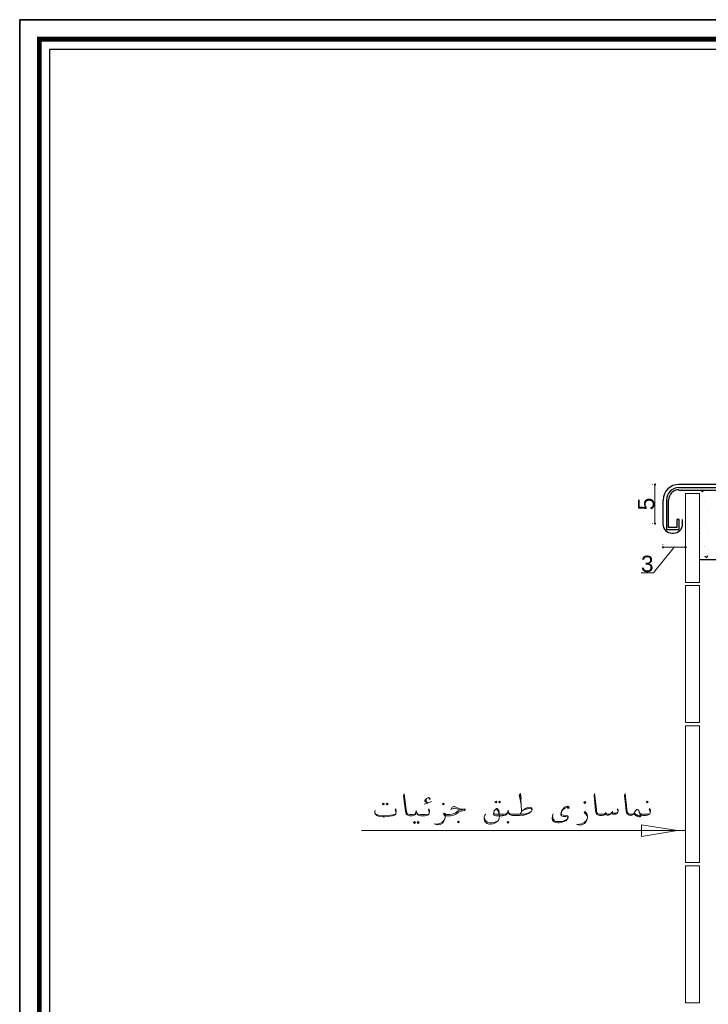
# Model space of a CAD drawing. Header units: metres. Extents: x -18 to 342, y 4 to 63.
# Tile 107 of 173: x 168 to 187, y 36 to 63. Entities that reach past the tile are written whole.
import ezdxf

# ---------------------------------------------------------------- set-up
doc = ezdxf.new("R2010")
doc.units = ezdxf.units.M
doc.header["$MEASUREMENT"] = 0
for name, color, linetype in [('PDF2_2', 7, 'Continuous'), ('PDF2_dim', 7, 'Continuous'), ('PDF2_Hatch malat +', 7, 'Continuous'), ('PDF2_KADR', 7, 'Continuous'), ('PDF2_kaff', 7, 'Continuous'), ('PDF2_text', 7, 'Continuous'), ('PDF2_textt', 7, 'Continuous'), ('PDF2_wall', 7, 'Continuous')]:
    doc.layers.add(name, color=color, linetype=linetype)
doc.styles.add('PDF Arial', font='arial.ttf')

msp = doc.modelspace()

# ---------------------------------------------------------------- linework, layer by layer
at = {"layer": 'PDF2_2', "lineweight": 18}
msp.add_lwpolyline([(185.298, 40.997), (185.298, 41.315), (186.281, 41.161)], close=True, dxfattribs=at)
msp.add_lwpolyline([(186.281, 41.161), (186.502, 41.161), (185.298, 41.161)], dxfattribs=at)
at = {"layer": 'PDF2_dim', "lineweight": 20}
for points in [[(185.597, 50.686), (185.606, 50.686)], [(185.664, 49.636), (185.664, 49.665), (185.664, 50.618), (185.664, 50.657)], [(185.597, 49.607), (185.606, 49.607)], [(186.194, 48.962), (185.626, 48.249), (185.288, 48.249)], [(185.886, 49.029), (185.886, 49.02)], [(185.915, 48.962), (185.943, 48.962), (186.444, 48.962), (186.473, 48.962)], [(186.502, 49.029), (186.502, 49.02)], [(186.059, 41.161), (177.593, 41.161)]]:
    msp.add_lwpolyline(points, dxfattribs=at)
at = {"layer": 'PDF2_dim', "transparency": 33554559}
for points in [[(185.645, 50.705), (185.664, 50.686), (185.635, 50.686)], [(185.664, 50.686), (185.635, 50.686), (185.645, 50.657)], [(185.664, 50.715), (185.645, 50.705), (185.664, 50.686)], [(185.645, 50.657), (185.664, 50.657), (185.664, 50.686)], [(185.693, 50.705), (185.664, 50.686), (185.664, 50.715)], [(185.693, 50.686), (185.693, 50.705), (185.664, 50.686)], [(185.664, 50.657), (185.664, 50.686), (185.693, 50.657)], [(185.664, 50.686), (185.693, 50.657), (185.693, 50.686)], [(185.664, 49.607), (185.645, 49.626), (185.635, 49.607)], [(185.635, 49.607), (185.645, 49.588), (185.664, 49.607)], [(185.664, 49.636), (185.664, 49.607), (185.645, 49.626)], [(185.645, 49.588), (185.664, 49.607), (185.664, 49.578)], [(185.693, 49.626), (185.664, 49.636), (185.664, 49.607)], [(185.664, 49.607), (185.693, 49.607), (185.693, 49.626)], [(185.664, 49.578), (185.693, 49.588), (185.664, 49.607)], [(185.693, 49.588), (185.664, 49.607), (185.693, 49.607)], [(185.866, 48.981), (185.886, 48.962), (185.857, 48.962)], [(185.857, 48.962), (185.866, 48.933), (185.886, 48.962)], [(185.886, 48.991), (185.866, 48.981), (185.886, 48.962)], [(185.866, 48.933), (185.886, 48.962), (185.886, 48.923)], [(185.886, 48.962), (185.905, 48.981), (185.886, 48.991)], [(185.915, 48.962), (185.886, 48.962), (185.905, 48.981)], [(185.886, 48.962), (185.886, 48.923), (185.905, 48.933)], [(185.905, 48.933), (185.915, 48.962), (185.886, 48.962)], [(186.483, 48.981), (186.473, 48.962), (186.502, 48.962)], [(186.473, 48.962), (186.502, 48.962), (186.483, 48.933)], [(186.502, 48.962), (186.502, 48.991), (186.483, 48.981)], [(186.502, 48.962), (186.483, 48.933), (186.502, 48.923)], [(186.531, 48.981), (186.502, 48.962), (186.502, 48.991)], [(186.541, 48.962), (186.531, 48.981), (186.502, 48.962)], [(186.502, 48.923), (186.531, 48.933), (186.502, 48.962)], [(186.531, 48.933), (186.502, 48.962), (186.541, 48.962)]]:
    msp.add_solid(points, dxfattribs=at)
at = {"layer": 'PDF2_Hatch malat +', "lineweight": 18}
for points in [[(187.003, 50.532), (186.984, 50.484), (186.935, 50.512), (186.974, 50.532)], [(186.974, 50.358), (186.974, 50.358)], [(187.022, 50.214), (187.022, 50.214)], [(187.099, 49.973), (187.099, 49.973)], [(186.945, 49.684), (186.945, 49.684)], [(186.907, 49.472), (186.907, 49.472)], [(186.926, 49.328), (186.926, 49.328)], [(187.061, 49.559), (187.061, 49.559)], [(187.109, 49.337), (187.109, 49.337)], [(186.887, 49.28), (186.887, 49.289)], [(186.887, 49.28), (186.887, 49.28)], [(187.022, 48.971), (187.022, 48.971)], [(187.041, 48.991), (187.041, 48.991)], [(187.128, 48.904), (187.128, 48.904)]]:
    msp.add_lwpolyline(points, dxfattribs=at)
msp.add_lwpolyline([(187.118, 48.721), (187.09, 48.663), (187.041, 48.702)], close=True, dxfattribs=at)
at = {"layer": 'PDF2_KADR', "lineweight": 25}
for points in [[(168.183, 4.013), (252.273, 4.013), (252.273, 63.476), (168.183, 63.476)], [(168.183, 63.476), (252.273, 63.476), (252.273, 4.013), (168.183, 4.013)], [(169.002, 4.832), (251.33, 4.832), (251.33, 62.657), (169.002, 62.657)]]:
    msp.add_lwpolyline(points, close=True, dxfattribs=at)
at = {"layer": 'PDF2_KADR', "lineweight": 0, "const_width": 0.135}
msp.add_lwpolyline([(168.723, 62.937), (168.723, 4.552), (251.599, 4.552), (251.599, 62.937)], close=True, dxfattribs=at)
at = {"layer": 'PDF2_kaff', "lineweight": 20}
for points in [[(186.502, 47.989), (186.887, 47.989), (186.887, 50.435), (186.502, 50.435)], [(186.502, 44.137), (186.887, 44.137), (186.887, 47.902), (186.502, 47.902)], [(186.502, 40.284), (186.887, 40.284), (186.887, 44.04), (186.502, 44.04)], [(186.502, 36.422), (186.887, 36.422), (186.887, 40.188), (186.502, 40.188)]]:
    msp.add_lwpolyline(points, close=True, dxfattribs=at)
at = {"layer": 'PDF2_textt', "lineweight": 20}
for points in [[(179.452, 41.642), (179.452, 41.671), (179.442, 41.7), (179.433, 41.729), (179.442, 41.758), (179.452, 41.738), (179.462, 41.69), (179.462, 41.681), (179.452, 41.642), (179.442, 41.613), (179.423, 41.594), (179.385, 41.575), (179.336, 41.565), (179.269, 41.565), (179.221, 41.565), (179.173, 41.575), (179.144, 41.594), (179.125, 41.613), (179.105, 41.661), (179.096, 41.71), (179.086, 41.661), (179.076, 41.613), (179.057, 41.594), (179.019, 41.575), (178.98, 41.565), (178.932, 41.565), (178.922, 41.565), (178.884, 41.575), (178.845, 41.594), (178.816, 41.613), (178.807, 41.652), (178.797, 41.69), (178.749, 42.114), (178.768, 42.172), (178.816, 41.738), (178.826, 41.681), (178.836, 41.652), (178.855, 41.623), (178.884, 41.613), (178.922, 41.604), (178.932, 41.604), (178.99, 41.604), (179.038, 41.613), (179.067, 41.623), (179.086, 41.652)], [(179.442, 42.047), (179.452, 42.027), (179.481, 42.027), (179.471, 42.056), (179.442, 42.066), (179.433, 42.066), (179.375, 42.047), (179.346, 42.018), (179.336, 41.989), (179.336, 41.97), (179.365, 41.941), (179.413, 41.912), (179.317, 41.883), (179.413, 41.912), (179.519, 41.96)], [(179.413, 41.912), (179.375, 41.95), (179.365, 41.979), (179.365, 42.018), (179.375, 42.047)], [(181.927, 42.124), (181.985, 42.027), (181.966, 42.181), (181.927, 42.124), (181.956, 42.018), (181.985, 41.873), (181.995, 41.681)], [(181.985, 41.873), (181.966, 42.076), (181.966, 42.172)], [(184.653, 41.7), (184.624, 41.748), (184.643, 41.758), (184.653, 41.719), (184.653, 41.7), (184.643, 41.671), (184.624, 41.642), (184.614, 41.623), (184.576, 41.613), (184.537, 41.613), (184.508, 41.613), (184.479, 41.632), (184.47, 41.652), (184.451, 41.613), (184.412, 41.594), (184.383, 41.584), (184.354, 41.584), (184.325, 41.594), (184.306, 41.613), (184.296, 41.632), (184.277, 41.604), (184.258, 41.584), (184.21, 41.575), (184.162, 41.575), (184.152, 41.575), (184.113, 41.584), (184.075, 41.604), (184.056, 41.623), (184.036, 41.661), (184.027, 41.7), (183.988, 42.124), (183.998, 42.181), (184.056, 41.748), (184.056, 41.681), (184.065, 41.661), (184.085, 41.632), (184.123, 41.613), (184.152, 41.613), (184.162, 41.613), (184.229, 41.613), (184.268, 41.613), (184.296, 41.632), (184.306, 41.652), (184.335, 41.623), (184.364, 41.613), (184.402, 41.613), (184.451, 41.632), (184.47, 41.652), (184.489, 41.671), (184.508, 41.652), (184.537, 41.642), (184.585, 41.642), (184.614, 41.652), (184.643, 41.671)], [(185.529, 41.652), (185.529, 41.681), (185.52, 41.71), (185.51, 41.738), (185.52, 41.767), (185.529, 41.748), (185.539, 41.7), (185.539, 41.681), (185.529, 41.652), (185.52, 41.623), (185.5, 41.604), (185.462, 41.584), (185.414, 41.575), (185.346, 41.575), (185.327, 41.575), (185.298, 41.584), (185.269, 41.604), (185.25, 41.642), (185.221, 41.71), (185.202, 41.729), (185.183, 41.738), (185.163, 41.738), (185.154, 41.729), (185.134, 41.71), (185.106, 41.671), (185.086, 41.623), (185.067, 41.613), (185.057, 41.604), (185.028, 41.584), (185.009, 41.575), (185, 41.575), (184.951, 41.584), (184.923, 41.604), (184.894, 41.623), (184.884, 41.661), (184.874, 41.7), (184.826, 42.124), (184.845, 42.181), (184.894, 41.748), (184.903, 41.681), (184.913, 41.661), (184.932, 41.632), (184.961, 41.613), (185, 41.613), (185.009, 41.613), (185.019, 41.613), (185.057, 41.613), (185.077, 41.623), (185.086, 41.632), (185.106, 41.671)], [(178.537, 41.642), (178.537, 41.671), (178.537, 41.7), (178.518, 41.729), (178.537, 41.758), (178.537, 41.738), (178.547, 41.69), (178.547, 41.681), (178.537, 41.642), (178.537, 41.613), (178.499, 41.584), (178.441, 41.565), (178.306, 41.546), (178.229, 41.536), (178.181, 41.536), (178.075, 41.546), (178.007, 41.575), (177.988, 41.604), (177.969, 41.623), (177.959, 41.652), (177.959, 41.681), (177.969, 41.719)], [(180.049, 41.729), (180.088, 41.806), (180.126, 41.825), (180.145, 41.825), (180.271, 41.767), (180.328, 41.748), (180.386, 41.748), (180.454, 41.748), (180.425, 41.71), (180.377, 41.7), (180.328, 41.69), (180.261, 41.671), (180.203, 41.623), (180.126, 41.584), (180.049, 41.565), (179.943, 41.565), (179.914, 41.565), (179.895, 41.575), (179.895, 41.536), (179.885, 41.478), (179.857, 41.421), (179.818, 41.363), (179.751, 41.324), (179.683, 41.315), (179.616, 41.334), (179.587, 41.344)], [(179.895, 41.546), (179.885, 41.565), (179.866, 41.594), (179.847, 41.613), (179.866, 41.642), (179.914, 41.613), (179.934, 41.604), (179.943, 41.604), (180.011, 41.604), (180.088, 41.613), (180.165, 41.642), (180.251, 41.7), (180.3, 41.729), (180.367, 41.729), (180.3, 41.729), (180.145, 41.777), (180.126, 41.777), (180.068, 41.748)], [(181.465, 41.565), (181.282, 41.565), (181.253, 41.575), (181.234, 41.584), (181.224, 41.604), (181.224, 41.613), (181.234, 41.661), (181.253, 41.71), (181.282, 41.748), (181.301, 41.767), (181.32, 41.767), (181.34, 41.748), (181.369, 41.71), (181.378, 41.652), (181.388, 41.604)], [(181.234, 41.69), (181.253, 41.719), (181.292, 41.748), (181.301, 41.748), (181.33, 41.719), (181.349, 41.69), (181.369, 41.642), (181.388, 41.546)], [(181.956, 41.613), (181.985, 41.661), (182.004, 41.69), (182.043, 41.729), (182.12, 41.777), (182.197, 41.806), (182.245, 41.796), (182.264, 41.777), (182.284, 41.748), (182.284, 41.729), (182.264, 41.69), (182.255, 41.681), (182.207, 41.642), (182.12, 41.604), (182.052, 41.584), (181.937, 41.575), (181.792, 41.575), (181.744, 41.575), (181.706, 41.584), (181.667, 41.604), (181.648, 41.623), (181.638, 41.671), (181.629, 41.719), (181.619, 41.671), (181.6, 41.623), (181.58, 41.604), (181.552, 41.584), (181.503, 41.575), (181.455, 41.575)], [(182.004, 41.69), (182.081, 41.738), (182.158, 41.758), (182.197, 41.767), (182.207, 41.767), (182.264, 41.758), (182.284, 41.729)], [(183.285, 41.796), (183.266, 41.815), (183.227, 41.796), (183.179, 41.767), (183.131, 41.729), (183.102, 41.69), (183.093, 41.661), (183.083, 41.613), (183.093, 41.604), (183.141, 41.584), (183.237, 41.575), (183.266, 41.565), (183.276, 41.546), (183.276, 41.517), (183.266, 41.488), (183.237, 41.459), (183.208, 41.43), (183.16, 41.411), (183.112, 41.392), (183.083, 41.382), (183.025, 41.372), (182.996, 41.372), (182.938, 41.382), (182.91, 41.392), (182.871, 41.411), (182.842, 41.449), (182.833, 41.488), (182.842, 41.575), (182.861, 41.623)], [(183.256, 41.796), (183.276, 41.767), (183.304, 41.787), (183.295, 41.825), (183.276, 41.835), (183.256, 41.835), (183.208, 41.825), (183.179, 41.806), (183.141, 41.758), (183.102, 41.71), (183.083, 41.661), (183.073, 41.613), (183.073, 41.604), (183.083, 41.575), (183.093, 41.565), (183.141, 41.546), (183.208, 41.546), (183.247, 41.536), (183.256, 41.527), (183.266, 41.507), (183.256, 41.478), (183.247, 41.478), (183.199, 41.449), (183.131, 41.421), (183.093, 41.411), (183.016, 41.411), (182.977, 41.411), (182.938, 41.411), (182.9, 41.43), (182.881, 41.459), (182.861, 41.478), (182.852, 41.517), (182.842, 41.575)], [(177.959, 41.652), (177.988, 41.613), (178.055, 41.584), (178.181, 41.565), (178.21, 41.565), (178.335, 41.575), (178.45, 41.594), (178.489, 41.604), (178.537, 41.613)], [(179.115, 41.652), (179.134, 41.623), (179.153, 41.613), (179.211, 41.604), (179.269, 41.604), (179.346, 41.604), (179.423, 41.613), (179.442, 41.613)], [(179.625, 41.334), (179.674, 41.334), (179.741, 41.353), (179.808, 41.392), (179.857, 41.44), (179.885, 41.478)], [(179.914, 41.584), (179.885, 41.604), (179.857, 41.623)], [(181.388, 41.565), (181.388, 41.546), (181.378, 41.498), (181.359, 41.44), (181.32, 41.411), (181.272, 41.372), (181.205, 41.344), (181.137, 41.334), (181.109, 41.334), (181.041, 41.353), (181.012, 41.382), (180.983, 41.411), (180.964, 41.478), (180.964, 41.527), (180.983, 41.584), (181.012, 41.613)], [(181.359, 41.44), (181.301, 41.411), (181.263, 41.392), (181.176, 41.372), (181.118, 41.372), (181.06, 41.392), (181.012, 41.43), (180.974, 41.488), (180.964, 41.527)], [(181.609, 41.661), (181.59, 41.632), (181.571, 41.613), (181.513, 41.613), (181.455, 41.613), (181.282, 41.613), (181.253, 41.613), (181.234, 41.632), (181.224, 41.652)], [(181.638, 41.661), (181.658, 41.632), (181.686, 41.613), (181.735, 41.613), (181.792, 41.613), (181.985, 41.613), (182.072, 41.613), (182.168, 41.642), (182.255, 41.681)], [(183.805, 41.536), (183.786, 41.575), (183.767, 41.613), (183.719, 41.661), (183.748, 41.681), (183.776, 41.652), (183.796, 41.604), (183.805, 41.546), (183.805, 41.527), (183.796, 41.478), (183.776, 41.411), (183.728, 41.353), (183.661, 41.315), (183.593, 41.305), (183.526, 41.324), (183.507, 41.334)], [(183.536, 41.324), (183.584, 41.334), (183.651, 41.344), (183.719, 41.382), (183.776, 41.43), (183.796, 41.478)], [(184.316, 41.671), (184.306, 41.652)], [(184.499, 41.69), (184.489, 41.671)], [(185.269, 41.604), (185.279, 41.565), (185.279, 41.546), (185.26, 41.536), (185.231, 41.536), (185.183, 41.546), (185.154, 41.565), (185.115, 41.594), (185.086, 41.623)], [(185.221, 41.71), (185.231, 41.671), (185.26, 41.594), (185.26, 41.575), (185.25, 41.565), (185.231, 41.565), (185.192, 41.575), (185.163, 41.594), (185.125, 41.613), (185.096, 41.652)], [(185.25, 41.642), (185.269, 41.623), (185.298, 41.613), (185.327, 41.613), (185.346, 41.613), (185.423, 41.613), (185.5, 41.613), (185.52, 41.623)]]:
    msp.add_lwpolyline(points, dxfattribs=at)
for points in [[(178.19, 41.912), (178.219, 41.893), (178.19, 41.864), (178.171, 41.893)], [(178.296, 41.912), (178.325, 41.893), (178.296, 41.864), (178.267, 41.893)], [(179.847, 41.864), (179.866, 41.893), (179.847, 41.912), (179.818, 41.893)], [(181.292, 41.921), (181.311, 41.95), (181.292, 41.97), (181.263, 41.95)], [(181.388, 41.921), (181.417, 41.95), (181.388, 41.97), (181.369, 41.95)], [(183.738, 41.902), (183.767, 41.931), (183.738, 41.96), (183.709, 41.931)], [(185.452, 41.921), (185.481, 41.95), (185.452, 41.97), (185.433, 41.95)], [(179.047, 41.411), (179.076, 41.382), (179.047, 41.353), (179.019, 41.382)], [(179.153, 41.411), (179.173, 41.382), (179.153, 41.353), (179.125, 41.382)], [(180.261, 41.372), (180.28, 41.401), (180.261, 41.421), (180.232, 41.401)], [(181.629, 41.363), (181.648, 41.392), (181.629, 41.411), (181.6, 41.392)]]:
    msp.add_lwpolyline(points, close=True, dxfattribs=at)
at = {"layer": 'PDF2_wall', "lineweight": 25}
for points in [[(192.05, 50.686), (186.319, 50.686)], [(192.05, 50.589), (186.319, 50.589)], [(186.319, 50.532), (192.05, 50.532)], [(185.886, 50.252), (185.886, 49.588)], [(185.982, 50.252), (185.982, 49.443), (186.329, 49.443), (186.329, 49.723), (186.271, 49.723), (186.271, 49.501), (186.04, 49.501), (186.04, 50.252)], [(186.425, 49.588), (186.425, 49.723)], [(186.126, 49.347), (186.175, 49.347)], [(191.77, 48.615), (186.887, 48.615)]]:
    msp.add_lwpolyline(points, dxfattribs=at)
for centre, radius, start, end in [((186.324, 50.257), 0.429, 90, 180), ((186.324, 50.257), 0.342, 90, 180), ((186.324, 50.257), 0.284, 90, 180), ((186.131, 49.593), 0.246, 180, 270), ((186.179, 49.593), 0.246, 270, 360)]:
    msp.add_arc(centre, radius, start, end, dxfattribs=at)

# ---------------------------------------------------------------- texts
at = {"layer": 'PDF2_text', "insert": (185.652, 49.973), "char_height": 0.448, "attachment_point": 7, "rotation": 90, "style": 'PDF Arial'}
msp.add_mtext('5', dxfattribs=at)
at = {"layer": 'PDF2_text', "insert": (185.279, 48.27), "char_height": 0.448, "attachment_point": 7, "style": 'PDF Arial'}
msp.add_mtext('3', dxfattribs=at)

doc.saveas('drawing.dxf')
